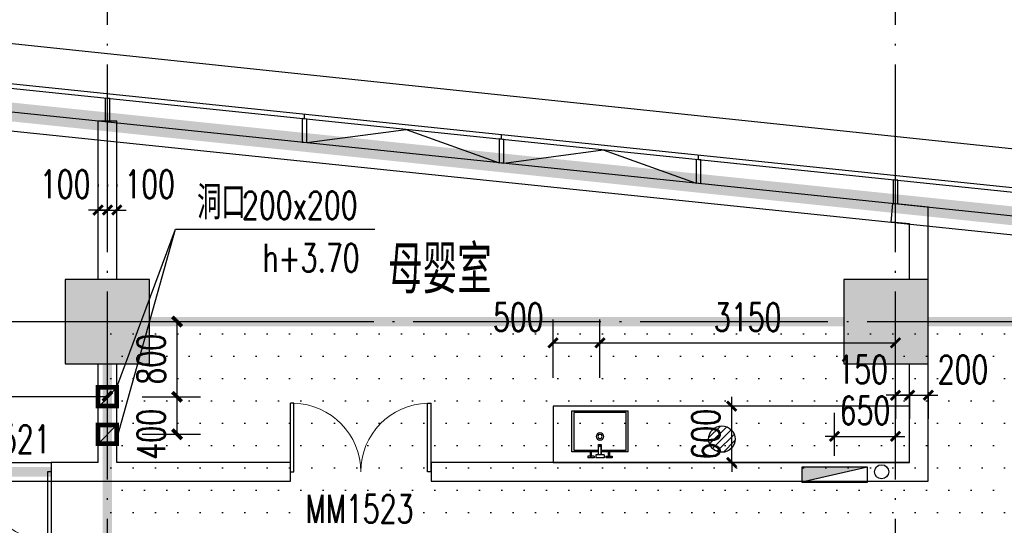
# Model space of a CAD drawing. Extents: x 797781 to 1255204, y 21234 to 1024248.
# Tile 217 of 256: x 971173 to 981668, y 202510 to 207895. Entities that reach past the tile are written whole.
import ezdxf

# ---------------------------------------------------------------- set-up
doc = ezdxf.new("R2010")
doc.units = 0
doc.header["$LTSCALE"] = 1000
doc.header["$MEASUREMENT"] = 0
for name, pattern in [('230303生产综合楼-平面图_t8$0$DASH', [0.35, 0.25, -0.1]), ('230303生产综合楼-平面图_t8$0$DOTE', [2.42, 2, -0.2, 0.02, -0.2]), ('__DASH', [0.35, 0.25, -0.1])]:
    doc.linetypes.add(name, pattern=pattern)
for name, color, linetype in [('230303生产综合楼-平面图_t8$0$3T_WOOD', 21, 'Continuous'), ('230303生产综合楼-平面图_t8$0$COLUMN', 40, 'Continuous'), ('230303生产综合楼-平面图_t8$0$CURTWALL', 4, 'Continuous'), ('230303生产综合楼-平面图_t8$0$DOOR_FIRE', 4, 'Continuous'), ('230303生产综合楼-平面图_t8$0$DOOR_FIRE_TEXT', 7, 'Continuous'), ('230303生产综合楼-平面图_t8$0$DOTE', 1, '230303生产综合楼-平面图_t8$0$DOTE'), ('230303生产综合楼-平面图_t8$0$FF-厨卫具', 44, 'Continuous'), ('230303生产综合楼-平面图_t8$0$FF-厨卫具-JYZS', 44, 'Continuous'), ('230303生产综合楼-平面图_t8$0$PUB_DIM', 3, 'Continuous'), ('230303生产综合楼-平面图_t8$0$PUB_HATCH', 8, 'Continuous'), ('230303生产综合楼-平面图_t8$0$PUB_TEXT', 7, 'Continuous'), ('230303生产综合楼-平面图_t8$0$WALL', 40, 'Continuous'), ('230303生产综合楼-平面图_t8$0$WINDOW', 4, 'Continuous'), ('230303生产综合楼-平面图_t8$0$WINDOW_TEXT', 7, 'Continuous'), ('A-暖通提建筑洞口', 1, 'Continuous'), ('DIM_LEAD', 3, 'Continuous'), ('EQUIP_地漏', 7, 'Continuous'), ('EQUIP_消火栓', 7, 'Continuous'), ('PUB_DIM', 3, 'Continuous'), ('PUB_HATCH', 8, 'Continuous'), ('PUB_TEXT', 7, 'Continuous'), ('VPIPE-消防', 1, 'Continuous')]:
    doc.layers.add(name, color=color, linetype=linetype)
doc.styles.add('230303生产综合楼-平面图_t8$0$_TCH_DIM', font='SIMPLEX', dxfattribs={"bigfont": 'GBCBIG'})
doc.styles.add('230303生产综合楼-平面图_T8$0$_TCH_DIM_T3', font='SIMPLEX', dxfattribs={"width": 0.705882, "bigfont": 'GBCBIG'})
doc.styles.add('230303生产综合楼-平面图_t8$0$_TCH_WINDOW', font='SIMPLEX', dxfattribs={"height": 3.5, "bigfont": 'GBCBIG'})
doc.styles.add('_TCH_DIM', font='SIMPLEX', dxfattribs={"bigfont": 'GBCBIG'})
doc.styles.add('_TCH_DIM_T3', font='SIMPLEX', dxfattribs={"width": 0.705882, "bigfont": 'GBCBIG'})
doc.dimstyles.new('230303生产综合楼-平面图_T8$0$_TCH_ARCH&&100', dxfattribs={"dimtxt": 297.5, "dimasz": 100, "dimexe": 250, "dimexo": 300, "dimgap": 126.25, "dimtad": 1, "dimdec": 0, "dimzin": 0, "dimdsep": 46, "dimtxsty": '230303生产综合楼-平面图_T8$0$_TCH_DIM_T3', "dimblk": '230303生产综合楼-平面图_t8$0$_ArchTick', "dimcen": 0.09, "dimclrt": 7, "dimazin": 2, "dimtfac": 1, "dimtdec": 0, "dimtix": 1, "dimtmove": 2, "dimatfit": 3, "dimfxl": 1, "dimtolj": 1, "dimtzin": 0, "dimarcsym": 0})
doc.dimstyles.new('_TCH_ARCH&&100', dxfattribs={"dimtxt": 297.5, "dimasz": 100, "dimexe": 250, "dimexo": 300, "dimgap": 126.25, "dimtad": 1, "dimdec": 0, "dimzin": 0, "dimdsep": 46, "dimtxsty": '_TCH_DIM_T3', "dimblk": 'ARCHTICK', "dimcen": 0.09, "dimclrt": 7, "dimazin": 2, "dimtfac": 1, "dimtdec": 0, "dimtix": 1, "dimtmove": 2, "dimatfit": 3, "dimfxl": 1, "dimtolj": 1, "dimtzin": 0, "dimarcsym": 0})

# ---------------------------------------------------------------- blocks, each defined once
blk = doc.blocks.new('AQ1')
at = {"color": 6, "linetype": '__DASH', "ltscale": 4, "const_width": 200}
blk.add_lwpolyline([(1148400, 194745), (1159884, 194745), (1178769, 192787)], dxfattribs=at)
blk = doc.blocks.new('_ArchTick')
at = {"color": 0, "linetype": 'ByBlock', "const_width": 0.4}
blk.add_lwpolyline([(-0.5, -0.5), (0.5, 0.5)], dxfattribs=at)
blk = doc.blocks.new('*D6648')
at = {"layer": 'Defpoints', "color": 0, "transparency": 16777216}
for p in [(1240905, 209566), (1241576, 209566), (1240905, 208766)]:
    blk.add_point(p, dxfattribs=at)
at = {"layer": 'PUB_DIM', "color": 0, "lineweight": -2, "transparency": 16777216}
for p, q in [((1241205, 209566), (1241826, 209566)), ((1241576, 208766), (1241576, 209566)), ((1241205, 208766), (1241826, 208766))]:
    blk.add_line(p, q, dxfattribs=at)
at = {"layer": 'PUB_DIM', "color": 0, "lineweight": -2, "transparency": 16777216, "xscale": 100, "yscale": 100, "zscale": 100}
for p, rotation in [((1241576, 209566), 90), ((1241576, 208766), 270)]:
    blk.add_blockref('_ArchTick', p, dxfattribs=dict(at, rotation=rotation))
at = {"layer": 'PUB_DIM', "color": 7, "transparency": 16777216, "insert": (1241301, 209166), "char_height": 297.5, "attachment_point": 5, "rotation": 90, "style": '_TCH_DIM_T3'}
blk.add_mtext('\\A1;800', dxfattribs=at)
blk = doc.blocks.new('*D6649')
at = {"layer": 'Defpoints', "color": 0, "transparency": 16777216}
for p in [(1240905, 208766), (1241576, 208766), (1240905, 208366)]:
    blk.add_point(p, dxfattribs=at)
at = {"layer": 'PUB_DIM', "color": 0, "lineweight": -2, "transparency": 16777216}
for p, q in [((1241205, 208766), (1241826, 208766)), ((1241576, 208366), (1241576, 208766)), ((1241205, 208366), (1241826, 208366))]:
    blk.add_line(p, q, dxfattribs=at)
at = {"layer": 'PUB_DIM', "color": 0, "lineweight": -2, "transparency": 16777216, "xscale": 100, "yscale": 100, "zscale": 100}
for p, rotation in [((1241576, 208766), 90), ((1241576, 208366), 270)]:
    blk.add_blockref('_ArchTick', p, dxfattribs=dict(at, rotation=rotation))
at = {"layer": 'PUB_DIM', "color": 7, "transparency": 16777216, "insert": (1241301, 208366), "char_height": 297.5, "attachment_point": 5, "rotation": 90, "style": '_TCH_DIM_T3'}
blk.add_mtext('\\A1;400', dxfattribs=at)
blk = doc.blocks.new('*D6561')
at = {"layer": 'Defpoints', "color": 0, "transparency": 16777216}
for p in [(1149314, 205775), (1146364, 205031), (1149314, 205031)]:
    blk.add_point(p, dxfattribs=at)
at = {"layer": 'PUB_DIM', "color": 0, "lineweight": -2, "transparency": 16777216}
for p, q in [((1146364, 205331), (1146364, 206025)), ((1149314, 205331), (1149314, 206025)), ((1146364, 205775), (1149314, 205775))]:
    blk.add_line(p, q, dxfattribs=at)
at = {"layer": 'PUB_DIM', "color": 0, "lineweight": -2, "transparency": 16777216, "xscale": 100, "yscale": 100, "zscale": 100, "rotation": 180}
blk.add_blockref('_ArchTick', (1146364, 205775), dxfattribs=at)
at = {"layer": 'PUB_DIM', "color": 0, "lineweight": -2, "transparency": 16777216, "xscale": 100, "yscale": 100, "zscale": 100}
blk.add_blockref('_ArchTick', (1149314, 205775), dxfattribs=at)
at = {"layer": 'PUB_DIM', "color": 7, "transparency": 16777216, "insert": (1147839, 206050), "char_height": 297.5, "attachment_point": 5, "style": '_TCH_DIM_T3'}
blk.add_mtext('\\A1;2950', dxfattribs=at)
blk = doc.blocks.new('$TwtSys$00000141')
for p, q in [((-94.2, 7.7), (-10.1, 91.8)), ((-94.2, 7.7), (-10.1, 91.8)), ((-87.2, -35.1), (35.1, 87.2)), ((-87.2, -35.1), (35.1, 87.2)), ((-66.5, -66.5), (66.5, 66.5)), ((-66.5, -66.5), (66.5, 66.5)), ((-32.4, -87.1), (87.6, 32.9)), ((-32.4, -87.1), (87.6, 32.9)), ((11.4, -92.3), (92.3, -11.4)), ((11.4, -92.3), (92.3, -11.4))]:
    blk.add_line(p, q)
blk.add_circle((0, 0), 94)
blk.add_circle((0, 0), 94)
blk = doc.blocks.new('1FDL')
at = {"layer": 'EQUIP_地漏', "xscale": 1.5, "yscale": 1.5, "zscale": 1.5}
blk.add_blockref('$TwtSys$00000141', (729454, 111406), dxfattribs=at)
blk = doc.blocks.new('230303生产综合楼-平面图_t8$0$台盆')
at = {"layer": '230303生产综合楼-平面图_t8$0$FF-厨卫具'}
for p, q in [((68064, -66099, 0), (67464, -66099, 0)), ((67464, -66538, 0), (67464, -66099, 0)), ((68064, -66538, 0), (68064, -66099, 0)), ((67464, -66538, 0), (67662, -66538, 0)), ((67674, -66538, 0), (67751, -66538, 0)), ((67751, -66570, 0), (67751, -66483, 0)), ((67779, -66538, 0), (67854, -66538, 0)), ((67867, -66538, 0), (68064, -66538, 0)), ((67635, -66584, 0), (67635, -66599, 0)), ((67662, -66584, 0), (67635, -66584, 0)), ((67635, -66599, 0), (67702, -66599, 0)), ((67702, -66584, 0), (67674, -66584, 0)), ((67702, -66584, 0), (67702, -66599, 0)), ((67720, -66570, 0), (67751, -66570, 0)), ((67720, -66570, 0), (67720, -66599, 0)), ((67720, -66599, 0), (67809, -66599, 0)), ((67779, -66570, 0), (67809, -66570, 0)), ((67809, -66570, 0), (67809, -66599, 0)), ((67827, -66584, 0), (67854, -66584, 0)), ((67827, -66584, 0), (67827, -66599, 0)), ((67827, -66599, 0), (67894, -66599, 0)), ((67867, -66584, 0), (67894, -66584, 0)), ((67894, -66584, 0), (67894, -66599, 0))]:
    blk.add_line(p, q, dxfattribs=at)
at = {"layer": '230303生产综合楼-平面图_t8$0$FF-厨卫具', "color": 8, "elevation": 0}
blk.add_lwpolyline([(67751, -66518), (67484, -66518), (67484, -66119), (68044, -66119), (68044, -66518), (67779, -66518)], dxfattribs=at)
at = {"layer": '230303生产综合楼-平面图_t8$0$FF-厨卫具', "elevation": 0}
for points in [[(67662, -66530), (67662, -66584), (67674, -66584), (67674, -66530)], [(67751, -66460), (67751, -66570), (67779, -66570), (67779, -66460)], [(67867, -66530), (67867, -66584), (67854, -66584), (67854, -66530)]]:
    blk.add_lwpolyline(points, close=True, dxfattribs=at)
at = {"layer": '230303生产综合楼-平面图_t8$0$FF-厨卫具'}
blk.add_circle((67764, -66373, 0), 40, dxfattribs=at)
at = {"layer": '230303生产综合楼-平面图_t8$0$FF-厨卫具', "color": 8}
for centre, radius in [((67764, -66373, 0), 22.5), ((67764, -66472, 0), 7.98), ((67668, -66578, 0), 6.17), ((67861, -66578, 0), 6.17)]:
    blk.add_circle(centre, radius, dxfattribs=at)
blk = doc.blocks.new('230303生产综合楼-平面图_t8$0$1FJJ')
at = {"layer": '230303生产综合楼-平面图_t8$0$FF-厨卫具-JYZS'}
blk.add_lwpolyline([(939738, -52113), (943538, -52113), (943538, -51513), (939738, -51513)], close=True, dxfattribs=at)
at = {"layer": '230303生产综合楼-平面图_t8$0$FF-厨卫具-JYZS', "xscale": -1}
blk.add_blockref('230303生产综合楼-平面图_t8$0$台盆', (1008002, 14537, 0), dxfattribs=at)
blk = doc.blocks.new('230303生产综合楼-平面图_t8$0$_ArchTick')
at = {"color": 0, "linetype": 'ByBlock', "const_width": 0.3}
blk.add_lwpolyline([(-0.5, -0.5), (0.5, 0.5)], dxfattribs=at)
blk = doc.blocks.new('*D6288')
at = {"layer": '230303生产综合楼-平面图_t8$0$PUB_DIM', "color": 0, "lineweight": -2, "transparency": 16777216}
for p, q in [((1200938, -8940), (1200938, -8483)), ((1201588, -8940), (1201588, -8483)), ((1200938, -8733), (1200838, -8733)), ((1200938, -8733), (1201588, -8733)), ((1201588, -8733), (1201688, -8733))]:
    blk.add_line(p, q, dxfattribs=at)
at = {"layer": 'Defpoints', "color": 0, "transparency": 16777216}
for p in [(1201588, -8733), (1200938, -9240), (1201588, -9240)]:
    blk.add_point(p, dxfattribs=at)
at = {"layer": '230303生产综合楼-平面图_t8$0$PUB_DIM', "color": 0, "lineweight": -2, "transparency": 16777216, "xscale": 100, "yscale": 100, "zscale": 100}
blk.add_blockref('230303生产综合楼-平面图_t8$0$_ArchTick', (1200938, -8733), dxfattribs=at)
at = {"layer": '230303生产综合楼-平面图_t8$0$PUB_DIM', "color": 0, "lineweight": -2, "transparency": 16777216, "xscale": 100, "yscale": 100, "zscale": 100, "rotation": 180}
blk.add_blockref('230303生产综合楼-平面图_t8$0$_ArchTick', (1201588, -8733), dxfattribs=at)
at = {"layer": '230303生产综合楼-平面图_t8$0$PUB_DIM', "color": 7, "transparency": 16777216, "insert": (1201263, -8458), "char_height": 297.5, "attachment_point": 5, "style": '230303生产综合楼-平面图_T8$0$_TCH_DIM_T3'}
blk.add_mtext('\\A1;650', dxfattribs=at)
blk = doc.blocks.new('$TwtSys$00000434')
for p, q in [((-0.5, 0.5), (-0.5, -0.5)), ((-0.5, -0.5), (0.5, 0.5)), ((0.5, 0.5), (-0.5, 0.5)), ((0.5, -0.5), (0.5, 0.5)), ((-0.5, -0.5), (0.5, -0.5))]:
    blk.add_line(p, q)
blk.add_solid([(0.5, -0.5), (0.5, 0.5), (-0.5, -0.5)])
blk = doc.blocks.new('230303生产综合楼-平面图_t8$0$1WZST')
at = {"layer": '230303生产综合楼-平面图_t8$0$3T_WOOD'}
for points in [[(961582, 6883), (961582, 6933)], [(963682, 6665), (963682, 6715)], [(965782, 6447), (965782, 6498)], [(967882, 6230), (967882, 6280)], [(969982, 6012), (969982, 6062)]]:
    blk.add_lwpolyline(points, dxfattribs=at)
for points in [[(961557, 6634), (961607, 6629), (961607, 6880), (961557, 6885)], [(963657, 6416), (963707, 6411), (963707, 6662), (963657, 6668)], [(965757, 6199), (965807, 6193), (965807, 6445), (965757, 6450)], [(967857, 5981), (967907, 5976), (967907, 6227), (967857, 6232)], [(969957, 5763), (970007, 5758), (970007, 6009), (969957, 6015)]]:
    blk.add_lwpolyline(points, close=True, dxfattribs=at)
blk = doc.blocks.new('*D1145')
at = {"layer": '230303生产综合楼-平面图_t8$0$PUB_DIM', "color": 0, "lineweight": -2, "transparency": 16777216}
for p, q in [((976858, 204079), (976858, 204703)), ((977358, 204079), (977358, 204703)), ((976858, 204453), (977358, 204453))]:
    blk.add_line(p, q, dxfattribs=at)
at = {"layer": 'Defpoints', "color": 0, "transparency": 16777216}
for p in [(977358, 204453), (976858, 203779), (977358, 203779)]:
    blk.add_point(p, dxfattribs=at)
at = {"layer": '230303生产综合楼-平面图_t8$0$PUB_DIM', "color": 0, "lineweight": -2, "transparency": 16777216, "xscale": 100, "yscale": 100, "zscale": 100, "rotation": 180}
blk.add_blockref('230303生产综合楼-平面图_t8$0$_ArchTick', (976858, 204453), dxfattribs=at)
at = {"layer": '230303生产综合楼-平面图_t8$0$PUB_DIM', "color": 0, "lineweight": -2, "transparency": 16777216, "xscale": 100, "yscale": 100, "zscale": 100}
blk.add_blockref('230303生产综合楼-平面图_t8$0$_ArchTick', (977358, 204453), dxfattribs=at)
at = {"layer": '230303生产综合楼-平面图_t8$0$PUB_DIM', "color": 7, "transparency": 16777216, "insert": (976488, 204728), "char_height": 297.5, "attachment_point": 5, "style": '230303生产综合楼-平面图_T8$0$_TCH_DIM_T3'}
blk.add_mtext('\\A1;500', dxfattribs=at)
blk = doc.blocks.new('*D1146')
at = {"layer": '230303生产综合楼-平面图_t8$0$PUB_DIM', "color": 0, "lineweight": -2, "transparency": 16777216}
for p, q in [((977358, 204079), (977358, 204703)), ((980508, 204079), (980508, 204703)), ((977358, 204453), (980508, 204453))]:
    blk.add_line(p, q, dxfattribs=at)
at = {"layer": 'Defpoints', "color": 0, "transparency": 16777216}
for p in [(980508, 204453), (977358, 203779), (980508, 203779)]:
    blk.add_point(p, dxfattribs=at)
at = {"layer": '230303生产综合楼-平面图_t8$0$PUB_DIM', "color": 0, "lineweight": -2, "transparency": 16777216, "xscale": 100, "yscale": 100, "zscale": 100, "rotation": 180}
blk.add_blockref('230303生产综合楼-平面图_t8$0$_ArchTick', (977358, 204453), dxfattribs=at)
at = {"layer": '230303生产综合楼-平面图_t8$0$PUB_DIM', "color": 0, "lineweight": -2, "transparency": 16777216, "xscale": 100, "yscale": 100, "zscale": 100}
blk.add_blockref('230303生产综合楼-平面图_t8$0$_ArchTick', (980508, 204453), dxfattribs=at)
at = {"layer": '230303生产综合楼-平面图_t8$0$PUB_DIM', "color": 7, "transparency": 16777216, "insert": (978933, 204728), "char_height": 297.5, "attachment_point": 5, "style": '230303生产综合楼-平面图_T8$0$_TCH_DIM_T3'}
blk.add_mtext('\\A1;3150', dxfattribs=at)
blk = doc.blocks.new('*D1147')
at = {"layer": '230303生产综合楼-平面图_t8$0$PUB_DIM', "color": 0, "lineweight": -2, "transparency": 16777216}
for p, q in [((978762, 203779), (978762, 203879)), ((978672, 203779), (978512, 203779)), ((978762, 203179), (978762, 203779)), ((978672, 203179), (978512, 203179)), ((978762, 203179), (978762, 203079))]:
    blk.add_line(p, q, dxfattribs=at)
at = {"layer": 'Defpoints', "color": 0, "transparency": 16777216}
for p in [(978762, 203779), (978972, 203779), (978972, 203179)]:
    blk.add_point(p, dxfattribs=at)
at = {"layer": '230303生产综合楼-平面图_t8$0$PUB_DIM', "color": 0, "lineweight": -2, "transparency": 16777216, "xscale": 100, "yscale": 100, "zscale": 100}
for p, rotation in [((978762, 203779), 270), ((978762, 203179), 90)]:
    blk.add_blockref('230303生产综合楼-平面图_t8$0$_ArchTick', p, dxfattribs=dict(at, rotation=rotation))
at = {"layer": '230303生产综合楼-平面图_t8$0$PUB_DIM', "color": 7, "transparency": 16777216, "insert": (978487, 203479), "char_height": 297.5, "attachment_point": 5, "rotation": 90, "style": '230303生产综合楼-平面图_T8$0$_TCH_DIM_T3'}
blk.add_mtext('\\A1;600', dxfattribs=at)
blk = doc.blocks.new('*D1206')
at = {"layer": '230303生产综合楼-平面图_t8$0$PUB_DIM', "color": 0, "lineweight": -2, "transparency": 16777216}
for p, q in [((980508, 203929), (980508, 203645)), ((980658, 203929), (980658, 203645)), ((980508, 203895), (980408, 203895)), ((980508, 203895), (980658, 203895)), ((980658, 203895), (980758, 203895))]:
    blk.add_line(p, q, dxfattribs=at)
at = {"layer": 'Defpoints', "color": 0, "transparency": 16777216}
for p in [(980508, 204229), (980658, 204229), (980658, 203895)]:
    blk.add_point(p, dxfattribs=at)
at = {"layer": '230303生产综合楼-平面图_t8$0$PUB_DIM', "color": 0, "lineweight": -2, "transparency": 16777216, "xscale": 100, "yscale": 100, "zscale": 100}
blk.add_blockref('230303生产综合楼-平面图_t8$0$_ArchTick', (980508, 203895), dxfattribs=at)
at = {"layer": '230303生产综合楼-平面图_t8$0$PUB_DIM', "color": 0, "lineweight": -2, "transparency": 16777216, "xscale": 100, "yscale": 100, "zscale": 100, "rotation": 180}
blk.add_blockref('230303生产综合楼-平面图_t8$0$_ArchTick', (980658, 203895), dxfattribs=at)
at = {"layer": '230303生产综合楼-平面图_t8$0$PUB_DIM', "color": 7, "transparency": 16777216, "insert": (980158, 204170), "char_height": 297.5, "attachment_point": 5, "style": '230303生产综合楼-平面图_T8$0$_TCH_DIM_T3'}
blk.add_mtext('\\A1;150', dxfattribs=at)
blk = doc.blocks.new('*D1207')
at = {"layer": '230303生产综合楼-平面图_t8$0$PUB_DIM', "color": 0, "lineweight": -2, "transparency": 16777216}
for p, q in [((980658, 203929), (980658, 203645)), ((980858, 203929), (980858, 203645)), ((980658, 203895), (980558, 203895)), ((980658, 203895), (980858, 203895)), ((980858, 203895), (980958, 203895))]:
    blk.add_line(p, q, dxfattribs=at)
at = {"layer": 'Defpoints', "color": 0, "transparency": 16777216}
for p in [(980658, 204229), (980858, 204229), (980858, 203895)]:
    blk.add_point(p, dxfattribs=at)
at = {"layer": '230303生产综合楼-平面图_t8$0$PUB_DIM', "color": 0, "lineweight": -2, "transparency": 16777216, "xscale": 100, "yscale": 100, "zscale": 100}
blk.add_blockref('230303生产综合楼-平面图_t8$0$_ArchTick', (980658, 203895), dxfattribs=at)
at = {"layer": '230303生产综合楼-平面图_t8$0$PUB_DIM', "color": 0, "lineweight": -2, "transparency": 16777216, "xscale": 100, "yscale": 100, "zscale": 100, "rotation": 180}
blk.add_blockref('230303生产综合楼-平面图_t8$0$_ArchTick', (980858, 203895), dxfattribs=at)
at = {"layer": '230303生产综合楼-平面图_t8$0$PUB_DIM', "color": 7, "transparency": 16777216, "insert": (981228, 204170), "char_height": 297.5, "attachment_point": 5, "style": '230303生产综合楼-平面图_T8$0$_TCH_DIM_T3'}
blk.add_mtext('\\A1;200', dxfattribs=at)
blk = doc.blocks.new('*D1208')
at = {"layer": '230303生产综合楼-平面图_t8$0$PUB_DIM', "color": 0, "lineweight": -2, "transparency": 16777216}
for p, q in [((972008, 206139), (972008, 206118)), ((972108, 206139), (972108, 206118)), ((972008, 205868), (971908, 205868)), ((972008, 205868), (972108, 205868)), ((972108, 205868), (972208, 205868))]:
    blk.add_line(p, q, dxfattribs=at)
at = {"layer": 'Defpoints', "color": 0, "transparency": 16777216}
for p in [(972008, 205839), (972108, 205868), (972108, 205839)]:
    blk.add_point(p, dxfattribs=at)
at = {"layer": '230303生产综合楼-平面图_t8$0$PUB_DIM', "color": 0, "lineweight": -2, "transparency": 16777216, "xscale": 100, "yscale": 100, "zscale": 100}
blk.add_blockref('230303生产综合楼-平面图_t8$0$_ArchTick', (972008, 205868), dxfattribs=at)
at = {"layer": '230303生产综合楼-平面图_t8$0$PUB_DIM', "color": 0, "lineweight": -2, "transparency": 16777216, "xscale": 100, "yscale": 100, "zscale": 100, "rotation": 180}
blk.add_blockref('230303生产综合楼-平面图_t8$0$_ArchTick', (972108, 205868), dxfattribs=at)
at = {"layer": '230303生产综合楼-平面图_t8$0$PUB_DIM', "color": 7, "transparency": 16777216, "insert": (971658, 206143), "char_height": 297.5, "attachment_point": 5, "style": '230303生产综合楼-平面图_T8$0$_TCH_DIM_T3'}
blk.add_mtext('\\A1;100', dxfattribs=at)
blk = doc.blocks.new('*D1209')
at = {"layer": '230303生产综合楼-平面图_t8$0$PUB_DIM', "color": 0, "lineweight": -2, "transparency": 16777216}
for p, q in [((972108, 206139), (972108, 206118)), ((972208, 206139), (972208, 206118)), ((972108, 205868), (972008, 205868)), ((972108, 205868), (972208, 205868)), ((972208, 205868), (972308, 205868))]:
    blk.add_line(p, q, dxfattribs=at)
at = {"layer": 'Defpoints', "color": 0, "transparency": 16777216}
for p in [(972108, 205839), (972208, 205868), (972208, 205839)]:
    blk.add_point(p, dxfattribs=at)
at = {"layer": '230303生产综合楼-平面图_t8$0$PUB_DIM', "color": 0, "lineweight": -2, "transparency": 16777216, "xscale": 100, "yscale": 100, "zscale": 100}
blk.add_blockref('230303生产综合楼-平面图_t8$0$_ArchTick', (972108, 205868), dxfattribs=at)
at = {"layer": '230303生产综合楼-平面图_t8$0$PUB_DIM', "color": 0, "lineweight": -2, "transparency": 16777216, "xscale": 100, "yscale": 100, "zscale": 100, "rotation": 180}
blk.add_blockref('230303生产综合楼-平面图_t8$0$_ArchTick', (972208, 205868), dxfattribs=at)
at = {"layer": '230303生产综合楼-平面图_t8$0$PUB_DIM', "color": 7, "transparency": 16777216, "insert": (972558, 206143), "char_height": 297.5, "attachment_point": 5, "style": '230303生产综合楼-平面图_T8$0$_TCH_DIM_T3'}
blk.add_mtext('\\A1;100', dxfattribs=at)
blk = doc.blocks.new('230303生产综合楼-平面图_t8$0$$DorLib2D$00000002')
for p, q in [((-0.5, 0), (-0.5, 0.4875)), ((-0.475, 0.4875), (-0.5, 0.4875)), ((-0.475, 0), (-0.475, 0.4875)), ((0.475, 0), (0.475, 0.4875)), ((0.475, 0.4875), (0.5, 0.4875)), ((0.5, 0), (0.5, 0.4875)), ((-0.5, 0), (-0.475, 0)), ((0.5, 0), (0.475, 0))]:
    blk.add_line(p, q)
at = {"lineweight": 13}
for centre, start, end in [((-0.4875, 0), 0, 88.53072), ((0.4875, 0), 91.46928, 180)]:
    blk.add_arc(centre, 0.4875, start, end, dxfattribs=at)
blk = doc.blocks.new('_FZH')
blk.add_lwpolyline([(-0.5, -0.5), (0.5, -0.5), (0.5, 0.5), (-0.5, 0.5)], close=True)
at = {"layer": 'PUB_HATCH'}
blk.add_solid([(-0.5, -0.5), (0.5, -0.5), (-0.5, 0.5), (0.5, 0.5)], dxfattribs=at)
blk = doc.blocks.new('1FND11')
at = {"layer": 'A-暖通提建筑洞口', "const_width": 50}
for points in [[(1240733.9, 208866.2), (1240933.9, 208866.2), (1240933.9, 208666.2), (1240733.9, 208666.2)], [(1240733.9, 208466), (1240933.9, 208466), (1240933.9, 208266), (1240733.9, 208266)]]:
    blk.add_lwpolyline(points, close=True, dxfattribs=at)
at = {"layer": 'A-暖通提建筑洞口'}
for points in [[(1240733.9, 208651.2), (1240933.9, 208866.2)], [(1240733.9, 208266), (1240933.9, 208466)]]:
    blk.add_lwpolyline(points, dxfattribs=at)
at = {"layer": 'DIM_LEAD'}
for p, q in [((1240933.9, 208315.9), (1241558.3, 210551.1)), ((1240933.9, 208315.9), (1241558.3, 210551.1)), ((1240933.9, 208866.2), (1241558.3, 210551.1)), ((1241558.3, 210551.1), (1243682.6, 210551.1))]:
    blk.add_line(p, q, dxfattribs=at)
at = {"layer": 'PUB_TEXT', "style": '_TCH_DIM'}
blk.add_text('洞口', height=357.45, dxfattribs=at).set_placement((1241791, 210656.1))
at = {"layer": 'PUB_TEXT', "style": '_TCH_DIM', "width": 0.705882}
for s, p in [('200x200', (1242267.6, 210656.1)), ('h+3.70', (1242487.6, 210096.1))]:
    blk.add_text(s, height=297.5, dxfattribs=at).set_placement(p)
at = {"layer": 'PUB_DIM'}
dim = blk.add_aligned_dim(p1=(1240905.3, 208766.2), p2=(1240905.3, 209566), distance=-671.1, dimstyle='_TCH_ARCH&&100', dxfattribs=at)
dim.commit()
dim.dimension.update_dxf_attribs({"geometry": '*D6648', "text_midpoint": (1241301.4, 209166.1)})
dim = blk.add_linear_dim(base=(1241576.4, 208766.2), p1=(1240905.3, 208366), p2=(1240905.3, 208766.2), angle=90, dimstyle='_TCH_ARCH&&100', dxfattribs=at)
dim.commit()
dim.dimension.update_dxf_attribs({"geometry": '*D6649', "text_midpoint": (1241301.4, 208366), "dimtype": 161})
blk = doc.blocks.new('1FXYF')
at = {"layer": 'PUB_DIM'}
dim = blk.add_aligned_dim(p1=(1146364.1, 205031.2), p2=(1149313.8, 205031.2), distance=744, dimstyle='_TCH_ARCH&&100', dxfattribs=at)
dim.commit()
dim.dimension.update_dxf_attribs({"geometry": '*D6561', "text_midpoint": (1147838.9, 206050.2)})
blk = doc.blocks.new('230303生产综合楼-平面图_t8$0$1-XHS')
at = {"layer": 'VPIPE-消防'}
blk.add_circle((1201440.6, -9110.4), 75, dxfattribs=at)
at = {"layer": 'EQUIP_消火栓', "xscale": 700, "yscale": 160, "zscale": 700, "rotation": 180.000000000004}
blk.add_blockref('$TwtSys$00000434', (1200940.6, -9140.7), dxfattribs=at)
at = {"layer": '230303生产综合楼-平面图_t8$0$PUB_DIM'}
dim = blk.add_aligned_dim(p1=(1200937.7, -9240.4), p2=(1201588.1, -9240.4), distance=507.2, dimstyle='230303生产综合楼-平面图_T8$0$_TCH_ARCH&&100', dxfattribs=at)
dim.commit()
dim.dimension.update_dxf_attribs({"geometry": '*D6288', "text_midpoint": (1201262.9, -8458.1)})

msp = doc.modelspace()

# ---------------------------------------------------------------- hatches: boundary and pattern name
at = {"layer": 'PUB_HATCH'}
h = msp.add_hatch(dxfattribs=at)
h.set_pattern_fill('DOTS', color=256, scale=150)
h.set_pattern_definition([(0, (0, 0), (119.0625, 238.125), [0, -238.125])])
h.paths.add_polyline_path([(972108.6, 204679.2), (989261.1, 204679.2), (989261.1, 196279.2), (972108.6, 196279.2)])

# ---------------------------------------------------------------- linework, layer by layer
at = {"ltscale": 2, "const_width": 100}
msp.add_lwpolyline([(970008, 203079.2), (971508, 203079.2)], dxfattribs=at)
at = {"layer": '230303生产综合楼-平面图_t8$0$CURTWALL'}
for points in [[(952061.3, 207979.2), (963708, 207979.2), (989558, 205299.3), (989558, 195679.2)], [(952061.3, 207929.2), (963705.4, 207929.2), (989508, 205254.2), (989508, 195679.2)], [(952061.3, 207679.2), (963692.5, 207679.2), (989258, 205028.8), (989258, 195679.2)], [(974233, 206586.4), (975292.6, 206726.4), (976283, 206370.8)], [(976333, 206368.7), (977392.6, 206508.7), (978383, 206153.1)]]:
    msp.add_lwpolyline(points, dxfattribs=at)
at = {"layer": '230303生产综合楼-平面图_t8$0$DOOR_FIRE'}
for p, q in [((970008, 203179.2), (971508, 203179.2)), ((970008, 202979.2), (971508, 202979.2))]:
    msp.add_line(p, q, dxfattribs=at)
at = {"layer": '230303生产综合楼-平面图_t8$0$DOTE'}
for p, q in [((972108, 176379.2), (972108, 207979.2)), ((980508, 176379.2), (980508, 207979.2)), ((895508, 204679.2), (989908, 204679.2))]:
    msp.add_line(p, q, dxfattribs=at)
at = {"layer": '230303生产综合楼-平面图_t8$0$PUB_HATCH', "color": 8}
msp.add_lwpolyline([(952061.3, 207479.2), (963682.2, 207479.2), (989058, 204848.4), (989058, 195679.2)], dxfattribs=at)
at = {"layer": '230303生产综合楼-平面图_t8$0$PUB_HATCH', "color": 2, "linetype": '230303生产综合楼-平面图_t8$0$DASH', "const_width": 100}
msp.add_lwpolyline([(972108.6, 204679.2), (989261.1, 204679.2), (989261.1, 196279.2), (972108.6, 196279.2)], close=True, dxfattribs=at)
at = {"layer": '230303生产综合楼-平面图_t8$0$WALL'}
for p, q in [((972008, 205129.2), (972008, 206817.1)), ((972008, 206817.1), (972208, 206817.1)), ((972208, 205129.2), (972208, 206817.1)), ((980460.7, 205739.9), (980481.6, 205938.8)), ((980858, 205899.2), (980481.6, 205938.8)), ((980858, 205129.2), (980858, 205899.2)), ((980658, 205719.1), (980460.7, 205739.9)), ((980658, 205129.2), (980658, 205719.1)), ((972008, 203179.2), (972008, 204229.2)), ((972208, 203179.2), (972208, 204229.2)), ((980658, 203179.2), (980658, 204229.2)), ((980858, 202979.2), (980858, 204229.2)), ((972008, 203179.2), (971508, 203179.2)), ((971508, 203179.2), (971508, 202979.2)), ((974058, 203179.2), (972208, 203179.2)), ((974058, 202979.2), (974058, 203179.2)), ((980658, 203179.2), (975558, 203179.2)), ((975558, 203179.2), (975558, 202979.2)), ((971508, 202979.2), (972108, 202979.2)), ((972108, 202979.2), (974058, 202979.2)), ((975558, 202979.2), (980858, 202979.2))]:
    msp.add_line(p, q, dxfattribs=at)
at = {"layer": 'PUB_HATCH'}
msp.add_lwpolyline([(895458, 208379.2), (964094.7, 208379.2), (989958, 205659.4), (989958, 177801.7), (964021.3, 180529.2), (895458, 180529.2)], close=True, dxfattribs=at)

# ---------------------------------------------------------------- block references
for name, p in [('AQ1', (-196191.7, 12934.1)), ('1FND11', (-268725.9, -4886.9)), ('230303生产综合楼-平面图_t8$0$1WZST', (10526.3, 200175.3)), ('230303生产综合楼-平面图_t8$0$1-XHS', (-221080.1, 212189.9)), ('1FXYF', (-177205.8, -1891.7)), ('230303生产综合楼-平面图_t8$0$1FJJ', (37120.4, 255291.8)), ('1FDL', (249203.4, 92022.4))]:
    msp.add_blockref(name, p)
at = {"layer": '230303生产综合楼-平面图_t8$0$COLUMN', "xscale": 900, "yscale": 900, "zscale": 900, "rotation": 270}
for p in [(972108, 204679.2), (980408, 204679.2)]:
    msp.add_blockref('_FZH', p, dxfattribs=at)
at = {"layer": '230303生产综合楼-平面图_t8$0$DOOR_FIRE', "xscale": 1500, "yscale": -1500, "zscale": 200}
msp.add_blockref('230303生产综合楼-平面图_t8$0$$DorLib2D$00000002', (970758, 203079.2), dxfattribs=at)
at = {"layer": '230303生产综合楼-平面图_t8$0$WINDOW'}
ref = msp.add_blockref('230303生产综合楼-平面图_t8$0$$DorLib2D$00000002', (974808, 203079.2), dxfattribs=dict(at, xscale=1500, yscale=1500, zscale=200))
ref.add_attrib('A', 'MM1523', (974218, 202534.9), dxfattribs={"layer": '230303生产综合楼-平面图_t8$0$WINDOW_TEXT', "ltscale": 2, "height": 297.5, "style": '230303生产综合楼-平面图_t8$0$_TCH_WINDOW', "width": 0.705882})

# ---------------------------------------------------------------- texts
at = {"layer": '230303生产综合楼-平面图_t8$0$DOOR_FIRE_TEXT', "style": '230303生产综合楼-平面图_t8$0$_TCH_WINDOW', "width": 0.705882}
msp.add_text('1521', height=297.5, dxfattribs=at).set_placement((970782.1, 203279.2))
at = {"layer": '230303生产综合楼-平面图_t8$0$PUB_TEXT', "style": '230303生产综合楼-平面图_t8$0$_TCH_DIM'}
msp.add_text('母婴室', height=510.64, dxfattribs=at).set_placement((975100.8, 204978.4))

# ---------------------------------------------------------------- dimensions: what is measured, and where the dimension line sits
at = {"layer": '230303生产综合楼-平面图_t8$0$PUB_DIM'}
for base, p1, p2, picture, middle in [((972108, 205867.7), (972008, 205839.2), (972108, 205839.2), '*D1208', (971658, 206142.7)), ((972208, 205867.7), (972108, 205839.2), (972208, 205839.2), '*D1209', (972558, 206142.7)), ((977358, 204453.3), (976858, 203779.2), (977358, 203779.2), '*D1145', (976488, 204728.3)), ((980658, 203894.7), (980508, 204229.2), (980658, 204229.2), '*D1206', (980158, 204169.7)), ((980858, 203894.7), (980658, 204229.2), (980858, 204229.2), '*D1207', (981228, 204169.7))]:
    dim = msp.add_linear_dim(base=base, p1=p1, p2=p2, angle=0, dimstyle='230303生产综合楼-平面图_T8$0$_TCH_ARCH&&100', dxfattribs=at)
    dim.commit()
    dim.dimension.update_dxf_attribs({"geometry": picture, "text_midpoint": middle, "dimtype": 161})
for p1, p2, distance, picture, middle in [((977358, 203779.2), (980508, 203779.2), 674.1, '*D1146', (978933, 204728.3)), ((978971.7, 203179.2), (978971.7, 203779.2), 209.5, '*D1147', (978487.1, 203479.2))]:
    dim = msp.add_aligned_dim(p1=p1, p2=p2, distance=distance, dimstyle='230303生产综合楼-平面图_T8$0$_TCH_ARCH&&100', dxfattribs=at)
    dim.commit()
    dim.dimension.update_dxf_attribs({"geometry": picture, "text_midpoint": middle})

doc.saveas('drawing.dxf')
